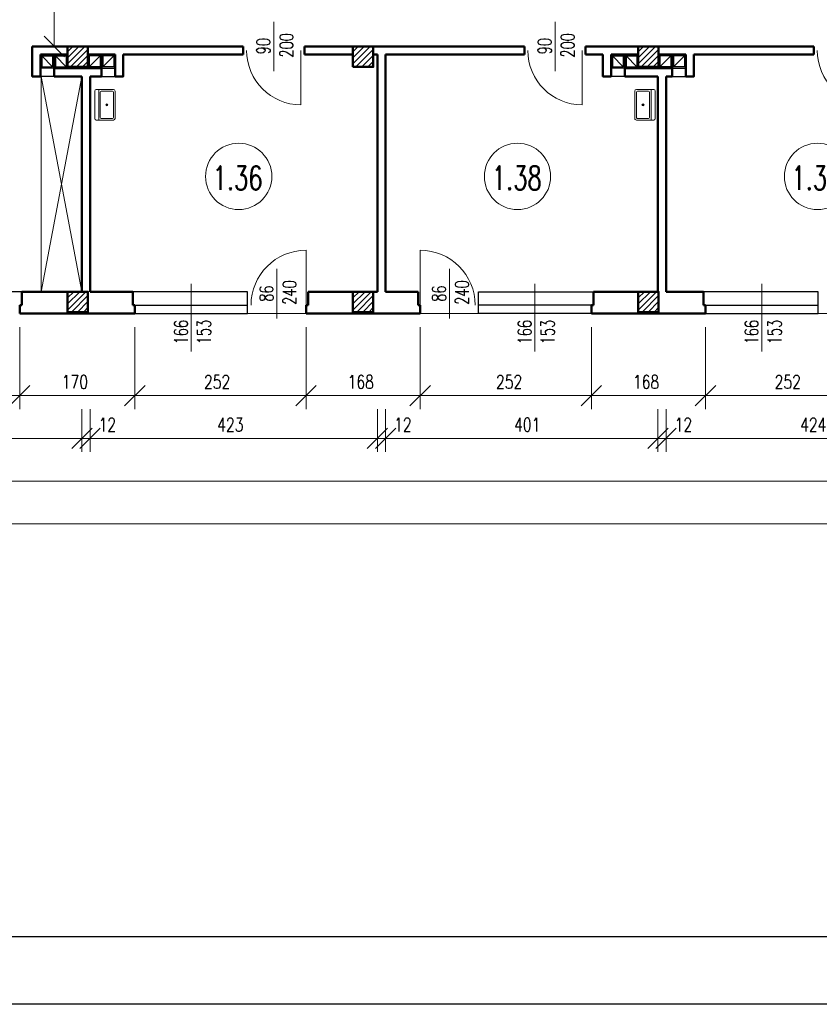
# Model space of a CAD drawing. Header units: millimetres. Extents: x -56112 to 30506, y -136199 to -2178.
# Tile 34 of 45: x -6911 to 4859, y -61578 to -47082. Entities that reach past the tile are written whole.
import ezdxf
from ezdxf.enums import TextEntityAlignment as Align

# ---------------------------------------------------------------- set-up
doc = ezdxf.new("R2010")
doc.units = ezdxf.units.MM
doc.header["$LTSCALE"] = 10
doc.header["$MEASUREMENT"] = 0
doc.header["$PDMODE"] = 35
doc.layers.get('0').update_dxf_attribs({"lineweight": 15})
for name, color, linetype, lineweight in [('L001', 1, 'Continuous', 18), ('L002', 2, 'Continuous', 25), ('L003', 3, 'Continuous', 50)]:
    doc.layers.add(name, color=color, linetype=linetype, lineweight=lineweight)
doc.layers.add('L004', color=4, linetype='Continuous')
doc.styles.get("Standard").update_dxf_attribs({"font": 'simplex.shx', "width": 0.75, "height": 200})
doc.dimstyles.new('1_100', dxfattribs={"dimtxt": 200, "dimasz": 300, "dimexe": 200, "dimexo": 200, "dimgap": 100, "dimtad": 1, "dimdec": 0, "dimlfac": 0.1, "dimtxsty": 'Standard', "dimblk": 'OBLIQUE', "dimcen": 250, "dimdle": 2, "dimclrt": 2, "dimadec": 0, "dimazin": 0, "dimtfac": 1, "dimtdec": 0, "dimtmove": 1, "dimatfit": 3, "dimfxl": 1, "dimarcsym": 0})
pattern_1 = [(45, (-16800, -27478.77), (-44.19417, 44.19417), [])]
pattern_2 = [(45, (-12600, -27478.77), (-44.19417, 44.19417), [])]
pattern_3 = [(45, (-8400, -27478.77), (-44.19417, 44.19417), [])]

# ---------------------------------------------------------------- blocks, each defined once
blk = doc.blocks.new('Zlewozmywak pojedyńczy - góra')
blk.add_line((-15, -3.999996), (15, -3.999996))
for points in [[(-13.5, 0), (13.5, 0)], [(-15, -18.499996), (-15, -1.5)], [(-13.5, -17.499996), (-13.5, -6.499996)], [(-12.5, -5.499996), (12.5, -5.499996)], [(13.5, -6.499996), (13.5, -17.499996)], [(15, -1.5), (15, -18.499996)], [(12.5, -18.499996), (-12.5, -18.499996)], [(13.5, -19.999996), (-13.5, -19.999996)]]:
    blk.add_lwpolyline(points)
for radius in [1, 0.5]:
    blk.add_circle((0, -11.999996), radius)
for centre, radius, start, end in [((-13.5, -1.5), 1.5, 90, 180), ((-12.5, -6.499996), 1, 90, 180), ((12.5, -6.499996), 1, 0, 90), ((13.5, -1.5), 1.5, 0, 90), ((-13.5, -18.499996), 1.5, 180, 270), ((-12.5, -17.499996), 1, 180, 270), ((12.5, -17.499996), 1, 270, 0), ((13.5, -18.499996), 1.5, 270, 0)]:
    blk.add_arc(centre, radius, start, end)
blk = doc.blocks.new('_Oblique')
at = {"layer": 'L004', "color": 0, "lineweight": -2}
blk.add_line((-0.5, -0.5), (0.5, 0.5), dxfattribs=at)
blk = doc.blocks.new('*D1276')
at = {"layer": 'Defpoints'}
for p in [(2604, -61415), (6844, -61415), (4773, -61844), (2604, -62045)]:
    blk.add_point(p, dxfattribs=at)
at = {"layer": 'L001'}
for p, q in [((2604, -61615), (2604, -62245)), ((6844, -61615), (6844, -62245)), ((6844, -62045), (2604, -62045))]:
    blk.add_line(p, q, dxfattribs=at)
at = {"layer": 'L001', "xscale": 300, "yscale": 300, "zscale": 300, "rotation": 180}
blk.add_blockref('_Oblique', (2604, -62045), dxfattribs=at)
at = {"layer": 'L001', "xscale": 300, "yscale": 300, "zscale": 300}
blk.add_blockref('_Oblique', (6844, -62045), dxfattribs=at)
at = {"layer": 'L001', "color": 2, "linetype": 'Continuous', "width": 0.75}
blk.add_text('424', height=200, dxfattribs=at).set_placement((4577, -61844), align=Align.MIDDLE_LEFT)
blk = doc.blocks.new('*D1277')
at = {"layer": 'Defpoints'}
for p in [(2484, -61415), (2604, -61415), (2484, -62045), (2837, -62045)]:
    blk.add_point(p, dxfattribs=at)
at = {"layer": 'L001'}
for p, q in [((2484, -61615), (2484, -62245)), ((2604, -61615), (2604, -62245)), ((2482, -62045), (2484, -62045)), ((2604, -62045), (2484, -62045)), ((2944, -62045), (2604, -62045))]:
    blk.add_line(p, q, dxfattribs=at)
at = {"layer": 'L001', "xscale": 300, "yscale": 300, "zscale": 300}
blk.add_blockref('_Oblique', (2484, -62045), dxfattribs=at)
at = {"layer": 'L001', "xscale": 300, "yscale": 300, "zscale": 300, "rotation": 180}
blk.add_blockref('_Oblique', (2604, -62045), dxfattribs=at)
at = {"layer": 'L001', "color": 2, "linetype": 'Continuous', "width": 0.75}
blk.add_text('12', height=200, dxfattribs=at).set_placement((2730, -61845), align=Align.MIDDLE_LEFT)
blk = doc.blocks.new('*D1278')
at = {"layer": 'Defpoints'}
for p in [(-1526, -61415), (2484, -61415), (528, -61844), (-1526, -62045)]:
    blk.add_point(p, dxfattribs=at)
at = {"layer": 'L001'}
for p, q in [((-1526, -61615), (-1526, -62245)), ((2484, -61615), (2484, -62245)), ((2484, -62045), (-1526, -62045))]:
    blk.add_line(p, q, dxfattribs=at)
at = {"layer": 'L001', "xscale": 300, "yscale": 300, "zscale": 300, "rotation": 180}
blk.add_blockref('_Oblique', (-1526, -62045), dxfattribs=at)
at = {"layer": 'L001', "xscale": 300, "yscale": 300, "zscale": 300}
blk.add_blockref('_Oblique', (2484, -62045), dxfattribs=at)
at = {"layer": 'L001', "color": 2, "linetype": 'Continuous', "width": 0.75}
blk.add_text('401', height=200, dxfattribs=at).set_placement((367, -61844), align=Align.MIDDLE_LEFT)
blk = doc.blocks.new('*D1279')
at = {"layer": 'Defpoints'}
for p in [(-1646, -61415), (-1526, -61415), (-1646, -62045), (-1293, -62045)]:
    blk.add_point(p, dxfattribs=at)
at = {"layer": 'L001'}
for p, q in [((-1646, -61615), (-1646, -62245)), ((-1526, -61615), (-1526, -62245)), ((-1648, -62045), (-1646, -62045)), ((-1526, -62045), (-1646, -62045)), ((-1186, -62045), (-1526, -62045))]:
    blk.add_line(p, q, dxfattribs=at)
at = {"layer": 'L001', "xscale": 300, "yscale": 300, "zscale": 300}
blk.add_blockref('_Oblique', (-1646, -62045), dxfattribs=at)
at = {"layer": 'L001', "xscale": 300, "yscale": 300, "zscale": 300, "rotation": 180}
blk.add_blockref('_Oblique', (-1526, -62045), dxfattribs=at)
at = {"layer": 'L001', "color": 2, "linetype": 'Continuous', "width": 0.75}
blk.add_text('12', height=200, dxfattribs=at).set_placement((-1400, -61845), align=Align.MIDDLE_LEFT)
blk = doc.blocks.new('*D1280')
at = {"layer": 'Defpoints'}
for p in [(-5876, -61415), (-1646, -61415), (-3810, -61844), (-5876, -62045)]:
    blk.add_point(p, dxfattribs=at)
at = {"layer": 'L001'}
for p, q in [((-5876, -61615), (-5876, -62245)), ((-1646, -61615), (-1646, -62245)), ((-1646, -62045), (-5876, -62045))]:
    blk.add_line(p, q, dxfattribs=at)
at = {"layer": 'L001', "xscale": 300, "yscale": 300, "zscale": 300, "rotation": 180}
blk.add_blockref('_Oblique', (-5876, -62045), dxfattribs=at)
at = {"layer": 'L001', "xscale": 300, "yscale": 300, "zscale": 300}
blk.add_blockref('_Oblique', (-1646, -62045), dxfattribs=at)
at = {"layer": 'L001', "color": 2, "linetype": 'Continuous', "width": 0.75}
blk.add_text('423', height=200, dxfattribs=at).set_placement((-4003, -61844), align=Align.MIDDLE_LEFT)
blk = doc.blocks.new('*D1281')
at = {"layer": 'Defpoints'}
for p in [(-5996, -61415), (-5876, -61415), (-5996, -62045), (-5643, -62045)]:
    blk.add_point(p, dxfattribs=at)
at = {"layer": 'L001'}
for p, q in [((-5996, -61615), (-5996, -62245)), ((-5876, -61615), (-5876, -62245)), ((-5998, -62045), (-5996, -62045)), ((-5876, -62045), (-5996, -62045)), ((-5536, -62045), (-5876, -62045))]:
    blk.add_line(p, q, dxfattribs=at)
at = {"layer": 'L001', "xscale": 300, "yscale": 300, "zscale": 300}
blk.add_blockref('_Oblique', (-5996, -62045), dxfattribs=at)
at = {"layer": 'L001', "xscale": 300, "yscale": 300, "zscale": 300, "rotation": 180}
blk.add_blockref('_Oblique', (-5876, -62045), dxfattribs=at)
at = {"layer": 'L001', "color": 2, "linetype": 'Continuous', "width": 0.75}
blk.add_text('12', height=200, dxfattribs=at).set_placement((-5750, -61845), align=Align.MIDDLE_LEFT)
blk = doc.blocks.new('*D1282')
at = {"layer": 'Defpoints'}
for p in [(-14196, -61415), (-5996, -61415), (-10047, -61844), (-14196, -62045)]:
    blk.add_point(p, dxfattribs=at)
at = {"layer": 'L001'}
for p, q in [((-14196, -61615), (-14196, -62245)), ((-5996, -61615), (-5996, -62245)), ((-5996, -62045), (-14196, -62045))]:
    blk.add_line(p, q, dxfattribs=at)
at = {"layer": 'L001', "xscale": 300, "yscale": 300, "zscale": 300, "rotation": 180}
blk.add_blockref('_Oblique', (-14196, -62045), dxfattribs=at)
at = {"layer": 'L001', "xscale": 300, "yscale": 300, "zscale": 300}
blk.add_blockref('_Oblique', (-5996, -62045), dxfattribs=at)
at = {"layer": 'L001', "color": 2, "linetype": 'Continuous', "width": 0.75}
blk.add_text('820', height=200, dxfattribs=at).set_placement((-10240, -61844), align=Align.MIDDLE_LEFT)
blk = doc.blocks.new('*D1298')
at = {"layer": 'Defpoints'}
for p in [(-40196, -60206), (15134, -60206), (-12580, -62474), (15134, -62675)]:
    blk.add_point(p, dxfattribs=at)
at = {"layer": 'L001'}
for p, q in [((-40196, -60406), (-40196, -62875)), ((15134, -60406), (15134, -62875)), ((-40196, -62675), (15134, -62675))]:
    blk.add_line(p, q, dxfattribs=at)
at = {"layer": 'L001', "xscale": 300, "yscale": 300, "zscale": 300, "rotation": 180}
blk.add_blockref('_Oblique', (-40196, -62675), dxfattribs=at)
at = {"layer": 'L001', "xscale": 300, "yscale": 300, "zscale": 300}
blk.add_blockref('_Oblique', (15134, -62675), dxfattribs=at)
at = {"layer": 'L001', "color": 2, "linetype": 'Continuous', "width": 0.75}
blk.add_text('5533', height=200, dxfattribs=at).set_placement((-12844, -62474), align=Align.MIDDLE_LEFT)
blk = doc.blocks.new('*D1299')
at = {"layer": 'Defpoints'}
for p in [(-43796, -56546), (22164, -59306), (-10916, -63081), (22164, -63305)]:
    blk.add_point(p, dxfattribs=at)
at = {"layer": 'L001'}
for p, q in [((-43796, -56746), (-43796, -63505)), ((22164, -59506), (22164, -63505)), ((-43796, -63305), (22164, -63305))]:
    blk.add_line(p, q, dxfattribs=at)
at = {"layer": 'L001', "xscale": 300, "yscale": 300, "zscale": 300, "rotation": 180}
blk.add_blockref('_Oblique', (-43796, -63305), dxfattribs=at)
at = {"layer": 'L001', "xscale": 300, "yscale": 300, "zscale": 300}
blk.add_blockref('_Oblique', (22164, -63305), dxfattribs=at)
at = {"layer": 'L001', "color": 2, "linetype": 'Continuous', "width": 0.75}
blk.add_text('6596', height=200, dxfattribs=at).set_placement((-11177, -63081), align=Align.MIDDLE_LEFT)
blk = doc.blocks.new('*D1315')
at = {"layer": 'Defpoints'}
for p in [(-9401, -60206), (-6911, -60206), (-8205, -61213), (-6911, -61415)]:
    blk.add_point(p, dxfattribs=at)
at = {"layer": 'L001'}
for p, q in [((-9401, -60406), (-9401, -61615)), ((-6911, -60406), (-6911, -61615)), ((-9401, -61415), (-6911, -61415))]:
    blk.add_line(p, q, dxfattribs=at)
at = {"layer": 'L001', "xscale": 300, "yscale": 300, "zscale": 300, "rotation": 180}
blk.add_blockref('_Oblique', (-9401, -61415), dxfattribs=at)
at = {"layer": 'L001', "xscale": 300, "yscale": 300, "zscale": 300}
blk.add_blockref('_Oblique', (-6911, -61415), dxfattribs=at)
at = {"layer": 'L001', "color": 2, "linetype": 'Continuous', "width": 0.75}
blk.add_text('249', height=200, dxfattribs=at).set_placement((-8394, -61213), align=Align.MIDDLE_LEFT)
blk = doc.blocks.new('*D1316')
at = {"layer": 'Defpoints'}
for p in [(-6911, -60206), (-5216, -60206), (-6113, -61213), (-5216, -61415)]:
    blk.add_point(p, dxfattribs=at)
at = {"layer": 'L001'}
for p, q in [((-6911, -60406), (-6911, -61615)), ((-5216, -60406), (-5216, -61615)), ((-6911, -61415), (-5216, -61415))]:
    blk.add_line(p, q, dxfattribs=at)
at = {"layer": 'L001', "xscale": 300, "yscale": 300, "zscale": 300, "rotation": 180}
blk.add_blockref('_Oblique', (-6911, -61415), dxfattribs=at)
at = {"layer": 'L001', "xscale": 300, "yscale": 300, "zscale": 300}
blk.add_blockref('_Oblique', (-5216, -61415), dxfattribs=at)
at = {"layer": 'L001', "color": 2, "linetype": 'Continuous', "width": 0.75}
blk.add_text('170', height=200, dxfattribs=at).set_placement((-6291, -61213), align=Align.MIDDLE_LEFT)
blk = doc.blocks.new('*D1317')
at = {"layer": 'Defpoints'}
for p in [(-5216, -60206), (-2696, -60206), (-4005, -61213), (-2696, -61415)]:
    blk.add_point(p, dxfattribs=at)
at = {"layer": 'L001'}
for p, q in [((-5216, -60406), (-5216, -61615)), ((-2696, -60406), (-2696, -61615)), ((-5216, -61415), (-2696, -61415))]:
    blk.add_line(p, q, dxfattribs=at)
at = {"layer": 'L001', "xscale": 300, "yscale": 300, "zscale": 300, "rotation": 180}
blk.add_blockref('_Oblique', (-5216, -61415), dxfattribs=at)
at = {"layer": 'L001', "xscale": 300, "yscale": 300, "zscale": 300}
blk.add_blockref('_Oblique', (-2696, -61415), dxfattribs=at)
at = {"layer": 'L001', "color": 2, "linetype": 'Continuous', "width": 0.75}
blk.add_text('252', height=200, dxfattribs=at).set_placement((-4198, -61213), align=Align.MIDDLE_LEFT)
blk = doc.blocks.new('*D1318')
at = {"layer": 'Defpoints'}
for p in [(-2696, -60206), (-1016, -60206), (-1905, -61213), (-1016, -61415)]:
    blk.add_point(p, dxfattribs=at)
at = {"layer": 'L001'}
for p, q in [((-2696, -60406), (-2696, -61615)), ((-1016, -60406), (-1016, -61615)), ((-2696, -61415), (-1016, -61415))]:
    blk.add_line(p, q, dxfattribs=at)
at = {"layer": 'L001', "xscale": 300, "yscale": 300, "zscale": 300, "rotation": 180}
blk.add_blockref('_Oblique', (-2696, -61415), dxfattribs=at)
at = {"layer": 'L001', "xscale": 300, "yscale": 300, "zscale": 300}
blk.add_blockref('_Oblique', (-1016, -61415), dxfattribs=at)
at = {"layer": 'L001', "color": 2, "linetype": 'Continuous', "width": 0.75}
blk.add_text('168', height=200, dxfattribs=at).set_placement((-2084, -61213), align=Align.MIDDLE_LEFT)
blk = doc.blocks.new('*D1319')
at = {"layer": 'Defpoints'}
for p in [(-1016, -60206), (1504, -60206), (293, -61213), (1504, -61415)]:
    blk.add_point(p, dxfattribs=at)
at = {"layer": 'L001'}
for p, q in [((-1016, -60406), (-1016, -61615)), ((1504, -60406), (1504, -61615)), ((-1016, -61415), (1504, -61415))]:
    blk.add_line(p, q, dxfattribs=at)
at = {"layer": 'L001', "xscale": 300, "yscale": 300, "zscale": 300, "rotation": 180}
blk.add_blockref('_Oblique', (-1016, -61415), dxfattribs=at)
at = {"layer": 'L001', "xscale": 300, "yscale": 300, "zscale": 300}
blk.add_blockref('_Oblique', (1504, -61415), dxfattribs=at)
at = {"layer": 'L001', "color": 2, "linetype": 'Continuous', "width": 0.75}
blk.add_text('252', height=200, dxfattribs=at).set_placement((100, -61213), align=Align.MIDDLE_LEFT)
blk = doc.blocks.new('*D1320')
at = {"layer": 'Defpoints'}
for p in [(1504, -60206), (3184, -60206), (2295, -61213), (3184, -61415)]:
    blk.add_point(p, dxfattribs=at)
at = {"layer": 'L001'}
for p, q in [((1504, -60406), (1504, -61615)), ((3184, -60406), (3184, -61615)), ((1504, -61415), (3184, -61415))]:
    blk.add_line(p, q, dxfattribs=at)
at = {"layer": 'L001', "xscale": 300, "yscale": 300, "zscale": 300, "rotation": 180}
blk.add_blockref('_Oblique', (1504, -61415), dxfattribs=at)
at = {"layer": 'L001', "xscale": 300, "yscale": 300, "zscale": 300}
blk.add_blockref('_Oblique', (3184, -61415), dxfattribs=at)
at = {"layer": 'L001', "color": 2, "linetype": 'Continuous', "width": 0.75}
blk.add_text('168', height=200, dxfattribs=at).set_placement((2116, -61213), align=Align.MIDDLE_LEFT)
blk = doc.blocks.new('*D1321')
at = {"layer": 'Defpoints'}
for p in [(3184, -60206), (5704, -60206), (4395, -61213), (5704, -61415)]:
    blk.add_point(p, dxfattribs=at)
at = {"layer": 'L001'}
for p, q in [((3184, -60406), (3184, -61615)), ((5704, -60406), (5704, -61615)), ((3184, -61415), (5704, -61415))]:
    blk.add_line(p, q, dxfattribs=at)
at = {"layer": 'L001', "xscale": 300, "yscale": 300, "zscale": 300, "rotation": 180}
blk.add_blockref('_Oblique', (3184, -61415), dxfattribs=at)
at = {"layer": 'L001', "xscale": 300, "yscale": 300, "zscale": 300}
blk.add_blockref('_Oblique', (5704, -61415), dxfattribs=at)
at = {"layer": 'L001', "color": 2, "linetype": 'Continuous', "width": 0.75}
blk.add_text('252', height=200, dxfattribs=at).set_placement((4202, -61213), align=Align.MIDDLE_LEFT)
blk = doc.blocks.new('*D1431')
at = {"layer": 'Defpoints'}
for p in [(-6440, -53146), (-6403, -55253), (-6440, -56276), (-6403, -56276)]:
    blk.add_point(p, dxfattribs=at)
at = {"layer": 'L001'}
for p, q in [((-6403, -53146), (-6403, -56276)), ((-6240, -53146), (-6203, -53146)), ((-6240, -56276), (-6203, -56276))]:
    blk.add_line(p, q, dxfattribs=at)
at = {"layer": 'L001', "xscale": 300, "yscale": 300, "zscale": 300}
for p, rotation in [((-6403, -53146), 89.99999999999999), ((-6403, -56276), 270)]:
    blk.add_blockref('_Oblique', p, dxfattribs=dict(at, rotation=rotation))
at = {"layer": 'L001', "color": 2, "linetype": 'Continuous', "width": 0.75}
blk.add_text('313', height=200, rotation=90, dxfattribs=at).set_placement((-6603, -55431), align=Align.MIDDLE_LEFT)

msp = doc.modelspace()

# ---------------------------------------------------------------- hatches: boundary and pattern name
at = {"layer": 'L001'}
h = msp.add_hatch(dxfattribs=at)
h.set_pattern_fill('ANSI31', color=256, scale=500, style=0)
h.set_pattern_definition(pattern_1)
h.paths.add_polyline_path([(-5906, -47476.6), (-6206, -47476.6), (-6206, -47776.6), (-5906, -47776.6)], flags=16)
h = msp.add_hatch(dxfattribs=at)
h.set_pattern_fill('ANSI31', color=256, scale=500, style=0)
h.set_pattern_definition(pattern_2)
h.paths.add_polyline_path([(-1706, -47476.6), (-2006, -47476.6), (-2006, -47776.6), (-1706, -47776.6)], flags=16)
h = msp.add_hatch(dxfattribs=at)
h.set_pattern_fill('ANSI31', color=256, scale=500, style=0)
h.set_pattern_definition(pattern_3)
h.paths.add_polyline_path([(2494, -47476.6), (2194, -47476.6), (2194, -47776.6), (2494, -47776.6)], flags=16)
h = msp.add_hatch(dxfattribs=at)
h.set_pattern_fill('ANSI31', color=256, scale=500, style=0)
h.set_pattern_definition(pattern_1)
h.paths.add_polyline_path([(-5906, -51086.6), (-6206, -51086.6), (-6206, -51386.6), (-5906, -51386.6)], flags=16)
h = msp.add_hatch(dxfattribs=at)
h.set_pattern_fill('ANSI31', color=256, scale=500, style=0)
h.set_pattern_definition(pattern_2)
h.paths.add_polyline_path([(-1706, -51086.6), (-2006, -51086.6), (-2006, -51386.6), (-1706, -51386.6)], flags=16)
h = msp.add_hatch(dxfattribs=at)
h.set_pattern_fill('ANSI31', color=256, scale=500, style=0)
h.set_pattern_definition(pattern_3)
h.paths.add_polyline_path([(2494, -51086.6), (2194, -51086.6), (2194, -51386.6), (2494, -51386.6)], flags=16)

# ---------------------------------------------------------------- linework, layer by layer
at = {"layer": 'Defpoints'}
msp.add_3dface([(-51868.7, -31877.9, 0), (30505.6, -31877.9, 0), (30505.6, -61577.9, 0), (-51868.7, -61577.9, 0)], dxfattribs=at)
at = {"layer": 'L001'}
for p, q in [((-3171, -47112.1), (-3171, -47841.2)), ((969, -47112.1), (969, -47841.2)), ((-2771, -47534.9, 70), (-2771, -48334.9, 70)), ((1369, -47534.9, 70), (1369, -48334.9, 70)), ((-6596, -51086.6), (-5996, -47916.6)), ((-6596, -47916.6), (-5996, -51086.6)), ((-6596, -47916.6), (-6596, -51086.6)), ((-2696, -51286.6), (-2696, -50476.6)), ((-1016, -51286.6), (-1016, -50476.6)), ((-3126, -50751.7), (-3126, -51480.8)), ((-586, -50751.7), (-586, -51480.8)), ((-4386, -50969.2), (-4386, -51965.4)), ((674, -50969.2), (674, -51965.4)), ((4014, -50969.2), (4014, -51965.4)), ((-2696, -51406.6), (-3556, -51406.6)), ((-1016, -51406.6), (-156, -51406.6)), ((5704, -51406.6), (4844, -51406.6))]:
    msp.add_line(p, q, dxfattribs=at)
for centre in [(-3687.5, -49389.8), (416.5, -49389.8), (4832.9, -49389.8)]:
    msp.add_circle(centre, 488.1, dxfattribs=at)
for centre, radius, start, end in [((-2771, -47534.9, 70), 800, 180, 270), ((1369, -47534.9, 70), 800, 180, 270), ((5629, -47534.9), 800, 180, 270), ((-2696, -51286.6), 810, 90, 180), ((-1016, -51286.6), 810, 0, 90)]:
    msp.add_arc(centre, radius, start, end, dxfattribs=at)
at = {"layer": 'L002'}
for p, q in [((-6586, -47616.6), (-6586, -47776.6)), ((-6426, -47776.6), (-6586, -47616.6)), ((-6586, -47616.6), (-6426, -47616.6)), ((-6426, -47616.6), (-6426, -47776.6)), ((-6386, -47616.6), (-6386, -47776.6)), ((-6226, -47776.6), (-6386, -47616.6)), ((-6386, -47616.6), (-6226, -47616.6)), ((-6226, -47616.6), (-6226, -47776.6)), ((-5886, -47616.6), (-5886, -47776.6)), ((-5886, -47776.6), (-5726, -47616.6)), ((-5726, -47616.6), (-5886, -47616.6)), ((-5726, -47616.6), (-5726, -47776.6)), ((-5526, -47616.6), (-5686, -47616.6)), ((-5686, -47776.6), (-5526, -47616.6)), ((-5686, -47616.6), (-5686, -47776.6)), ((-5526, -47616.6), (-5526, -47776.6)), ((1814, -47616.6), (1814, -47776.6)), ((1974, -47776.6), (1814, -47616.6)), ((1814, -47616.6), (1974, -47616.6)), ((1974, -47616.6), (1974, -47776.6)), ((2014, -47616.6), (2174, -47616.6)), ((2174, -47776.6), (2014, -47616.6)), ((2014, -47616.6), (2014, -47776.6)), ((2174, -47616.6), (2174, -47776.6)), ((2514, -47776.6), (2674, -47616.6)), ((2514, -47616.6), (2514, -47776.6)), ((2674, -47616.6), (2514, -47616.6)), ((2674, -47616.6), (2674, -47776.6)), ((2714, -47776.6), (2874, -47616.6)), ((2714, -47616.6), (2714, -47776.6)), ((2874, -47616.6), (2714, -47616.6)), ((2874, -47616.6), (2874, -47776.6)), ((-6406, -47796.6), (-6606, -47796.6)), ((-6586, -47776.6), (-6426, -47776.6)), ((-6386, -47776.6), (-6226, -47776.6)), ((-5726, -47776.6), (-5886, -47776.6)), ((-5706, -47796.6), (-5506, -47796.6)), ((-5526, -47776.6), (-5686, -47776.6)), ((1994, -47796.6), (1794, -47796.6)), ((1814, -47776.6), (1974, -47776.6)), ((2014, -47776.6), (2174, -47776.6)), ((2674, -47776.6), (2514, -47776.6)), ((2694, -47796.6), (2894, -47796.6)), ((2874, -47776.6), (2714, -47776.6)), ((-6406, -47916.6), (-6606, -47916.6)), ((-5706, -47916.6), (-5506, -47916.6)), ((1994, -47916.6), (1794, -47916.6)), ((2694, -47916.6), (2894, -47916.6)), ((-6881, -51086.6), (-9431, -51086.6)), ((-3556, -51086.6), (-5246, -51086.6)), ((-3556, -51406.6), (-3556, -51086.6)), ((-156, -51086.6), (1534, -51086.6)), ((-156, -51406.6), (-156, -51086.6)), ((4844, -51086.6), (3154, -51086.6)), ((4844, -51406.6), (4844, -51086.6)), ((-5216, -51286.6), (-3556, -51286.6)), ((1504, -51286.6), (-156, -51286.6)), ((3184, -51286.6), (4844, -51286.6)), ((-5216, -51406.6), (-3556, -51406.6)), ((1504, -51406.6), (-156, -51406.6)), ((3184, -51406.6), (4844, -51406.6))]:
    msp.add_line(p, q, dxfattribs=at)
at = {"layer": 'L003'}
for p, q in [((-3621, -47476.6), (-6726, -47476.6)), ((-3621, -47476.6), (-3621, -47596.6)), ((519, -47476.6), (-2721, -47476.6)), ((-2721, -47476.6), (-2721, -47596.6)), ((519, -47476.6), (519, -47596.6)), ((4779, -47476.6), (1419, -47476.6)), ((1419, -47476.6), (1419, -47596.6)), ((4779, -47476.6), (4779, -47596.6)), ((-6606, -47596.6), (-6206, -47596.6)), ((-6206, -47596.6), (-6606, -47596.6)), ((-6606, -47596.6), (-6316, -47596.6)), ((-6406, -47596.6), (-6406, -47916.6)), ((-6206, -47596.6), (-6206, -47796.6)), ((-5506, -47596.6), (-5906, -47596.6)), ((-5906, -47596.6), (-5906, -47796.6)), ((-5506, -47596.6), (-5796, -47596.6)), ((-5706, -47596.6), (-5706, -47916.6)), ((-3621, -47596.6), (-5386, -47596.6)), ((-3621, -47596.6), (-5386, -47596.6)), ((-2006, -47596.6), (-2721, -47596.6)), ((-2006, -47596.6), (-2721, -47596.6)), ((-1646, -47596.6), (-1706, -47596.6)), ((-1646, -47596.6), (-1706, -47596.6)), ((-1646, -47596.6), (-1646, -51086.6)), ((519, -47596.6), (-1526, -47596.6)), ((519, -47596.6), (-1526, -47596.6)), ((-1526, -47596.6), (-1526, -51086.6)), ((1674, -47596.6), (1419, -47596.6)), ((1674, -47596.6), (1419, -47596.6)), ((1794, -47596.6), (2084, -47596.6)), ((1794, -47596.6), (2194, -47596.6)), ((2194, -47596.6), (1794, -47596.6)), ((1994, -47596.6), (1994, -47916.6)), ((2194, -47596.6), (2194, -47796.6)), ((2494, -47596.6), (2494, -47796.6)), ((2894, -47596.6), (2494, -47596.6)), ((2894, -47596.6), (2604, -47596.6)), ((2694, -47596.6), (2694, -47916.6)), ((4779, -47596.6), (3014, -47596.6)), ((4779, -47596.6), (3014, -47596.6)), ((-5706, -47796.6), (-6406, -47796.6)), ((-5996, -47916.6), (-5996, -51086.6)), ((-5876, -47916.6), (-5876, -51086.6)), ((2484, -47916.6), (2484, -51086.6)), ((2604, -47916.6), (2604, -51086.6)), ((-5996, -51086.6), (-6881, -51086.6)), ((-6881, -51086.6), (-6881, -51286.6)), ((-5246, -51086.6), (-5876, -51086.6)), ((-5246, -51086.6), (-5246, -51286.6)), ((-1646, -51086.6), (-2666, -51086.6)), ((-2666, -51086.6), (-2666, -51286.6)), ((-1046, -51086.6), (-1526, -51086.6)), ((-1046, -51086.6), (-1046, -51286.6)), ((2484, -51086.6), (1534, -51086.6)), ((1534, -51086.6), (1534, -51286.6)), ((3154, -51086.6), (2604, -51086.6)), ((3154, -51086.6), (3154, -51286.6)), ((-6911, -51286.6), (-6881, -51286.6)), ((-6911, -51406.6), (-6911, -51286.6)), ((-5246, -51286.6), (-5216, -51286.6)), ((-5216, -51406.6), (-5216, -51286.6)), ((-2696, -51406.6), (-2696, -51286.6)), ((-2696, -51286.6), (-2666, -51286.6)), ((-1046, -51286.6), (-1016, -51286.6)), ((-1016, -51406.6), (-1016, -51286.6)), ((1504, -51286.6), (1534, -51286.6)), ((1504, -51406.6), (1504, -51286.6)), ((3154, -51286.6), (3184, -51286.6)), ((3184, -51406.6), (3184, -51286.6)), ((-5216, -51406.6), (-6911, -51406.6)), ((-1016, -51406.6), (-2696, -51406.6)), ((3184, -51406.6), (1504, -51406.6))]:
    msp.add_line(p, q, dxfattribs=at)
at = {"layer": 'L003', "flags": 128}
for points in [[(-6726, -47476.6), (-6726, -47916.6), (-6606, -47916.6)], [(-6606, -47916.6), (-6606, -47596.6)], [(-5506, -47916.6), (-5386, -47916.6), (-5386, -47596.6)], [(-5506, -47916.6), (-5506, -47596.6)], [(1674, -47596.6), (1674, -47916.6), (1794, -47916.6)], [(1794, -47916.6), (1794, -47596.6)], [(2894, -47916.6), (3014, -47916.6), (3014, -47596.6)], [(2894, -47916.6), (2894, -47596.6)], [(1994, -47796.6), (2694, -47796.6)], [(-6406, -47916.6), (-5996, -47916.6)], [(-5876, -47916.6), (-5706, -47916.6)], [(1994, -47916.6), (2484, -47916.6)], [(2604, -47916.6), (2694, -47916.6)]]:
    msp.add_lwpolyline(points, dxfattribs=at)
for points in [[(-6206, -47776.6), (-5906, -47776.6), (-5906, -47476.6), (-6206, -47476.6)], [(-2006, -47776.6), (-1706, -47776.6), (-1706, -47476.6), (-2006, -47476.6)], [(2194, -47776.6), (2494, -47776.6), (2494, -47476.6), (2194, -47476.6)], [(-6206, -51386.6), (-5906, -51386.6), (-5906, -51086.6), (-6206, -51086.6)], [(-2006, -51386.6), (-1706, -51386.6), (-1706, -51086.6), (-2006, -51086.6)], [(2194, -51386.6), (2494, -51386.6), (2494, -51086.6), (2194, -51086.6)]]:
    msp.add_lwpolyline(points, close=True, dxfattribs=at)
at = {"layer": 'L004'}
msp.add_3dface([(29505.6, -32877.9, 0), (-50868.7, -32877.9, 0), (-50868.7, -60577.9, 0), (29505.6, -60577.9, 0)], dxfattribs=at)

# ---------------------------------------------------------------- block references
at = {"layer": 'L001', "xscale": 14.99999999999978, "yscale": 15.00000000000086, "zscale": 15}
for p, rotation in [((-5807.3, -48335.4), 90), ((2443.9, -48335.4), 270)]:
    msp.add_blockref('Zlewozmywak pojedyńczy - góra', p, dxfattribs=dict(at, rotation=rotation))

# ---------------------------------------------------------------- texts
at = {"layer": 'L001', "width": 0.7}
for s, p in [('90', (-3163.5, -47472.1)), ('200', (-2824.2, -47459.8)), ('90', (976.5, -47472.1)), ('200', (1315.8, -47459.8)), ('86', (-3118.5, -51115.1)), ('240', (-2779.2, -51099.4)), ('86', (-578.5, -51115.1)), ('240', (-239.2, -51099.4)), ('166', (-4378.5, -51682.9)), ('153', (-4039.2, -51679.6)), ('166', (681.5, -51682.9)), ('153', (1020.8, -51679.6)), ('166', (4021.5, -51682.9)), ('153', (4360.8, -51679.6))]:
    msp.add_text(s, height=200, rotation=90, dxfattribs=at).set_placement(p, align=Align.BOTTOM_CENTER)
for s, p in [('1.36', (-3703.8, -49691.7)), ('1.38', (406, -49691.7)), ('1.39', (4816.6, -49691.7))]:
    msp.add_text(s, height=350, dxfattribs=at).set_placement(p, align=Align.BOTTOM_CENTER)

# ---------------------------------------------------------------- dimensions: what is measured, and where the dimension line sits
at = {"layer": 'L001'}
for base, p1, p2, angle, picture, middle in [((-6402.7, -47476.6), (-6439.9, -44346.6), (-6439.9, -47476.6), 270, '*D1431', (-6402.7, -46432.2)), ((-5996, -53245.6), (-5876, -52615.6), (-5996, -52615.6), 180, '*D1281', (-5621.4, -53245.6)), ((-1646, -53245.6), (-1526, -52615.6), (-1646, -52615.6), 180, '*D1279', (-1271.4, -53245.6)), ((2484, -53245.6), (2604, -52615.6), (2484, -52615.6), 180, '*D1277', (2858.6, -53245.6))]:
    dim = msp.add_linear_dim(base=base, p1=p1, p2=p2, angle=angle, dimstyle='1_100', dxfattribs=at)
    dim.commit()
    dim.dimension.update_dxf_attribs({"geometry": picture, "text_midpoint": middle, "dimtype": 160, "insert": (0, 8798.9)})
for base, p1, p2, picture, middle, set_off in [((22164, -54505.7), (-43796, -47746.6), (22164, -50506.6), '*D1299', (-10941, -54282.4), (0, 8798.9)), ((15134, -53875.6), (-40196, -51406.6), (15134, -51406.6), '*D1298', (-12601.4, -53674.6), (0, 8798.9)), ((-6911, -52615.6), (-9401, -51406.6), (-6911, -51406.6), '*D1315', (-8230, -52414.5), (0, 8798.9)), ((-5216.0029785, -52615.5717727), (-6911.0029785, -51406.63635), (-5216.0029785, -51406.63635), '*D1316', (-6133.9315499, -52414.5428093), (0, 8798.9472453)), ((-2696, -52615.6), (-5216, -51406.6), (-2696, -51406.6), '*D1317', (-4026.4, -52414.5), (0, 8798.9)), ((-1016, -52615.6), (-2696, -51406.6), (-1016, -51406.6), '*D1318', (-1926.4, -52414.5), (0, 8798.9)), ((1504, -52615.6), (-1016, -51406.6), (1504, -51406.6), '*D1319', (271.6, -52414.5), (0, 8798.9)), ((3184, -52615.6), (1504, -51406.6), (3184, -51406.6), '*D1320', (2273.6, -52414.5), (0, 8798.9)), ((5704, -52615.6), (3184, -51406.6), (5704, -51406.6), '*D1321', (4373.6, -52414.5), (0, 8798.9))]:
    dim = msp.add_linear_dim(base=base, p1=p1, p2=p2, dimstyle='1_100', override={"dimtad": 0}, dxfattribs=at)
    dim.commit()
    dim.dimension.update_dxf_attribs({"geometry": picture, "text_midpoint": middle, "dimtype": 160, "insert": set_off})
for base, p1, p2, picture, middle in [((-14196, -53245.6), (-5996, -52615.6), (-14196, -52615.6), '*D1282', (-10025.6, -53044.6)), ((-5876, -53245.6), (-1646, -52615.6), (-5876, -52615.6), '*D1280', (-3788.6, -53044.6)), ((-1526, -53245.6), (2484, -52615.6), (-1526, -52615.6), '*D1278', (567.3, -53044.6)), ((2604, -53245.6), (6844, -52615.6), (2604, -52615.6), '*D1276', (4790.9, -53045.4))]:
    dim = msp.add_linear_dim(base=base, p1=p1, p2=p2, angle=180, dimstyle='1_100', override={"dimtad": 0}, dxfattribs=at)
    dim.commit()
    dim.dimension.update_dxf_attribs({"geometry": picture, "text_midpoint": middle, "dimtype": 160, "insert": (0, 8798.9)})

# ---------------------------------------------------------------- leaders
msp.add_leader([(-5683.4, -44561.6), (-8481, -48349.7)], dimstyle='1_100', override={"dimgap": 100, "dimtad": 1}, dxfattribs=at)

doc.saveas('drawing.dxf')
